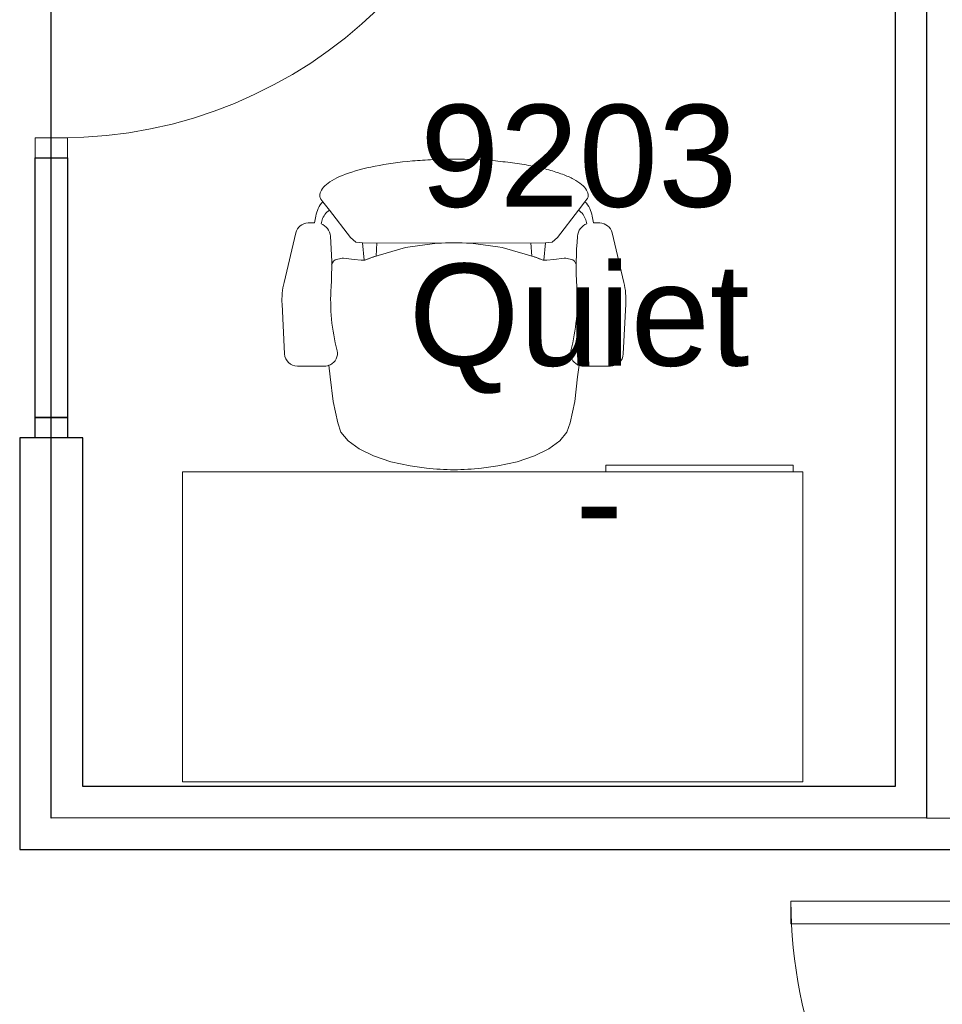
# Model space of a CAD drawing. Header units: inches. Extents: x -1 to 4727, y -3 to 1727.
# Tile 67 of 163: x 2615 to 2686, y 1333 to 1409. Entities that reach past the tile are written whole.
import ezdxf

# ---------------------------------------------------------------- set-up
doc = ezdxf.new("R2010")
doc.units = ezdxf.units.IN
doc.header["$LTSCALE"] = 42
doc.header["$MEASUREMENT"] = 0
doc.layers.get('0').update_dxf_attribs({"linetype": 'CONTINUOUS'})
for name, color, linetype in [('I-DOOR', 9, 'CONTINUOUS'), ('I-FURN', 8, 'CONTINUOUS'), ('I-FURN-CHAR', 9, 'CONTINUOUS'), ('I-GLAZ', 8, 'CONTINUOUS'), ('I-WALL', 8, 'CONTINUOUS'), ('Room Names & IDs', 7, 'CONTINUOUS'), ('triLabelLayer', 7, 'CONTINUOUS'), ('triSpaceLayer', 7, 'CONTINUOUS')]:
    doc.layers.add(name, color=color, linetype=linetype)
doc.styles.add('PDF Helvetica', font='Helvetica.ttf')
doc.styles.get("Standard").update_dxf_attribs({"font": 'romans.shx'})

# ---------------------------------------------------------------- blocks, each defined once
blk = doc.blocks.new('Door CW - Single - Offset Pivot Hinge - Single Swing - w Rails - Default - Interior CISCO-V10-FURNITURE PLAN - FLOOR 09 - EAST')
at = {"lineweight": 9}
for p, q in [((14.375, -35.918), (14.375, 0.003)), ((14.375, 0.003), (16.375, 0.003)), ((16.375, -35.918), (16.375, 0.003)), ((17.188, -1.497), (17.188, 0.003)), ((16.437, -0.747), (17.938, -0.747)), ((14.375, -35.918), (16.375, -35.918))]:
    blk.add_line(p, q, dxfattribs=at)
for centre, radius in [((17.188, -0.747), 0.75), ((13.375, -32.418), 0.625), ((18.875, -32.418), 0.625)]:
    blk.add_circle(centre, radius, dxfattribs=at)
blk.add_arc((17.188, -0.747), 35.188, 180, 268.26967, dxfattribs=at)
blk = doc.blocks.new('Rectangular Mullion - IOC - Typical-7565934-FURNITURE PLAN - FLOOR 09 - EAST')
at = {"lineweight": 18}
for p, q in [((-0.78125, 1.25), (0.78125, 1.25)), ((-0.78125, -1.25), (-0.78125, 1.25)), ((0.78125, 1.25), (0.78125, -1.25)), ((0.78125, -1.25), (-0.78125, -1.25))]:
    blk.add_line(p, q, dxfattribs=at)
blk = doc.blocks.new('Desk - Rectangular - 24 X 48-6938310-FURNITURE PLAN - FLOOR 09 - EAST')
at = {"lineweight": 9}
for p, q in [((6, -27), (6, -3)), ((6, -3), (54, -3)), ((38.75, -2.5), (53.25, -2.5)), ((38.75, -3), (38.75, -2.5)), ((53.25, -2.5), (53.25, -3)), ((54, -3), (54, -27)), ((54, -27), (6, -27))]:
    blk.add_line(p, q, dxfattribs=at)
blk = doc.blocks.new('Chair - Task - Herman Miller - Aeron - Default-1424596-FURNITURE PLAN - FLOOR 09 - EAST')
at = {"lineweight": 9}
for p, q in [((-5.687, 12.239), (-1.859, 13.15)), ((-0.162, 13.306), (3.676, 13.109)), ((4.625, 12.11), (4.625, 10.03)), ((-6.973, 10.69), (-6.466, 10.791)), ((-6.466, 10.791), (-6.455, 11.289)), ((-8.292, 10.292), (-8.096, 10.142)), ((-7.442, 9.639), (-8.096, 10.142)), ((-6.395, 10.288), (-6.692, 10.203)), ((-7.442, 9.639), (-5.321, 8.01)), ((-3.742, 8.653), (-3.608, 9.188)), ((-3.608, 9.188), (-3.504, 9.322)), ((-3.504, 9.322), (-3.234, 9.47)), ((4.556, 9.686), (5.449, 9.568)), ((5.449, 9.568), (7.367, 9.355)), ((7.367, 9.355), (9.024, 8.992)), ((-3.742, 8.536), (-3.742, 8.653)), ((-3.625, 7.718), (-3.742, 8.536)), ((9.024, 8.992), (9.734, 8.745)), ((9.734, 8.745), (10.411, 8.186)), ((-5.321, 8.01), (-4.97, 7.601)), ((-3.567, 7.192), (-3.625, 7.718)), ((10.411, 8.186), (11.032, 7.336)), ((-4.97, 7.601), (-4.911, 7.075)), ((-3.567, 6.952), (-4.911, 7.075)), ((-4.911, 7.075), (-4.888, 1.296)), ((-3.8, 6.315), (-3.567, 6.899)), ((-3.567, 6.899), (-3.567, 7.192)), ((11.032, 7.336), (11.575, 6.225)), ((-4.561, 3.742), (-3.8, 6.315)), ((11.575, 6.225), (12.02, 4.891)), ((-4.907, 5.961), (-3.887, 6.021)), ((12.02, 4.891), (12.351, 3.384)), ((-4.888, 1.296), (-4.619, 3.391)), ((-4.619, 3.391), (-4.561, 3.742)), ((12.351, 3.384), (12.509, 2.131)), ((-4.888, -1.296), (-4.911, -7.075)), ((-4.619, -3.391), (-4.888, -1.296)), ((12.509, -2.131), (12.351, -3.384)), ((-4.561, -3.742), (-4.619, -3.391)), ((-3.8, -6.315), (-4.561, -3.742)), ((12.351, -3.384), (12.02, -4.891)), ((12.02, -4.891), (11.575, -6.225)), ((-4.907, -5.961), (-3.887, -6.021)), ((-3.567, -6.899), (-3.8, -6.315)), ((11.575, -6.225), (11.032, -7.336)), ((-4.97, -7.601), (-5.321, -8.01)), ((-4.911, -7.075), (-4.97, -7.601)), ((-3.567, -6.952), (-4.911, -7.075)), ((-3.625, -7.718), (-3.567, -7.192)), ((-3.567, -7.192), (-3.567, -6.899)), ((11.032, -7.336), (10.411, -8.186)), ((-5.321, -8.01), (-7.442, -9.639)), ((-3.742, -8.536), (-3.625, -7.718)), ((10.411, -8.186), (9.734, -8.745)), ((-3.742, -8.653), (-3.742, -8.536)), ((-3.608, -9.188), (-3.742, -8.653)), ((9.024, -8.992), (7.367, -9.355)), ((9.734, -8.745), (9.024, -8.992)), ((-8.096, -10.142), (-7.442, -9.639)), ((-3.504, -9.322), (-3.608, -9.188)), ((-3.234, -9.47), (-3.504, -9.322)), ((5.449, -9.568), (4.556, -9.686)), ((7.367, -9.355), (5.449, -9.568)), ((-8.096, -10.142), (-8.292, -10.292)), ((-6.692, -10.203), (-6.395, -10.288)), ((4.625, -10.03), (4.625, -12.11)), ((-6.466, -10.791), (-6.973, -10.69)), ((-6.455, -11.289), (-6.466, -10.791)), ((-1.859, -13.15), (-5.687, -12.239)), ((3.676, -13.109), (-0.162, -13.306))]:
    blk.add_line(p, q, dxfattribs=at)
for centre, radius, start, end in [((-0.469, 7.314), 6, 87.06433, 103.3925), ((3.625, 12.11), 1, 0, 87.06433), ((-5.455, 11.266), 1, 103.3925, 178.69805), ((-6.719, 8.743), 1.963, 97.43306, 134.56694), ((-8.566, 9.935), 0.45, 52.48089, 89.37752), ((-6.332, 8.943), 1.31, 105.9454, 147.89442), ((-5.34, 10.688), 1.128, 200.78313, 264.93629), ((3.625, 10.03), 1, 332.48616, 0), ((-3.126, 35.675), 26.213, 264.93629, 273.54657), ((-0.515, -6.461), 16.004, 75.73406, 93.54657), ((3.66, 9.957), 0.937, 255.73406, 335.44217), ((17.99, -0.988), 22.973, 159.77756, 162.2357), ((-4.357, 0), 17, 352.80044, 7.19956), ((27.517, 0), 32.43, 177.70903, 182.29097), ((17.99, 0.988), 22.973, 197.7643, 200.22244), ((-0.515, 6.461), 16.004, 266.45343, 284.26594), ((3.66, -9.957), 0.937, 24.55783, 104.26594), ((-6.332, -8.943), 1.31, 212.10558, 254.0546), ((-5.34, -10.688), 1.128, 95.06371, 159.21687), ((-3.126, -35.675), 26.213, 86.45343, 95.06371), ((3.625, -10.03), 1, 0, 27.51384), ((-8.566, -9.935), 0.45, 270.62248, 307.51911), ((-6.719, -8.743), 1.963, 225.43306, 262.56694), ((-5.455, -11.266), 1, 181.30195, 256.6075), ((3.625, -12.11), 1, 272.93567, 0), ((-0.469, -7.314), 6, 256.6075, 272.93567)]:
    blk.add_arc(centre, radius, start, end, dxfattribs=at)
blk.add_open_spline([(-8.561, -10.385), (-8.711, -10.384), (-9.006, -10.299), (-9.585, -9.79), (-10.254, -8.541), (-10.891, -6.205), (-11.232, -3.753), (-11.371, -1.631), (-11.417, 0.544), (-11.323, 2.718), (-11.096, 4.734), (-10.862, 6.129), (-10.573, 7.373), (-10.233, 8.436), (-9.853, 9.291), (-9.44, 9.917), (-9.006, 10.3), (-8.711, 10.384), (-8.561, 10.385)], degree=3, knots=[-1, -1, -1, -1, -0.95, -0.9, -0.8, -0.7, -0.6, -0.55, -0.5, -0.4, -0.35, -0.3, -0.25, -0.2, -0.15, -0.1, -0.05, 0, 0, 0, 0], dxfattribs=at)
blk = doc.blocks.new('Chair - Task - Herman Miller - Aeron - Default-V280-FURNITURE PLAN - FLOOR 09 - WEST')
at = {"lineweight": 9}
for p, q in [((-1.859, 13.15), (-5.687, 12.239)), ((3.676, 13.109), (-0.162, 13.306)), ((4.625, 10.03), (4.625, 12.11)), ((-6.466, 10.791), (-6.973, 10.69)), ((-6.455, 11.289), (-6.466, 10.791)), ((-8.096, 10.142), (-8.292, 10.292)), ((-8.096, 10.142), (-7.442, 9.639)), ((-6.692, 10.203), (-6.395, 10.288)), ((-5.321, 8.01), (-7.442, 9.639)), ((-3.608, 9.188), (-3.742, 8.653)), ((-3.504, 9.322), (-3.608, 9.188)), ((-3.234, 9.47), (-3.504, 9.322)), ((5.449, 9.568), (4.556, 9.686)), ((7.367, 9.355), (5.449, 9.568)), ((9.024, 8.992), (7.367, 9.355)), ((-3.742, 8.653), (-3.742, 8.536)), ((-3.742, 8.536), (-3.625, 7.718)), ((9.734, 8.745), (9.024, 8.992)), ((10.411, 8.186), (9.734, 8.745)), ((-4.97, 7.601), (-5.321, 8.01)), ((-3.625, 7.718), (-3.567, 7.192)), ((11.032, 7.336), (10.411, 8.186)), ((-4.911, 7.075), (-4.97, 7.601)), ((-3.567, 6.952), (-4.911, 7.075)), ((-4.888, 1.296), (-4.911, 7.075)), ((-3.567, 6.899), (-3.8, 6.315)), ((-3.567, 7.192), (-3.567, 6.899)), ((11.575, 6.225), (11.032, 7.336)), ((-3.8, 6.315), (-4.561, 3.742)), ((12.02, 4.891), (11.575, 6.225)), ((-4.907, 5.961), (-3.887, 6.021)), ((12.351, 3.384), (12.02, 4.891)), ((-4.619, 3.391), (-4.888, 1.296)), ((-4.561, 3.742), (-4.619, 3.391)), ((12.509, 2.131), (12.351, 3.384)), ((-4.911, -7.075), (-4.888, -1.296)), ((-4.888, -1.296), (-4.619, -3.391)), ((12.351, -3.384), (12.509, -2.131)), ((-4.619, -3.391), (-4.561, -3.742)), ((-4.561, -3.742), (-3.8, -6.315)), ((12.02, -4.891), (12.351, -3.384)), ((11.575, -6.225), (12.02, -4.891)), ((-4.907, -5.961), (-3.887, -6.021)), ((-3.8, -6.315), (-3.567, -6.899)), ((11.032, -7.336), (11.575, -6.225)), ((-5.321, -8.01), (-4.97, -7.601)), ((-4.97, -7.601), (-4.911, -7.075)), ((-3.567, -6.952), (-4.911, -7.075)), ((-3.567, -7.192), (-3.625, -7.718)), ((-3.567, -6.899), (-3.567, -7.192)), ((10.411, -8.186), (11.032, -7.336)), ((-7.442, -9.639), (-5.321, -8.01)), ((-3.625, -7.718), (-3.742, -8.536)), ((9.734, -8.745), (10.411, -8.186)), ((-3.742, -8.536), (-3.742, -8.653)), ((-3.742, -8.653), (-3.608, -9.188)), ((7.367, -9.355), (9.024, -8.992)), ((9.024, -8.992), (9.734, -8.745)), ((-7.442, -9.639), (-8.096, -10.142)), ((-3.608, -9.188), (-3.504, -9.322)), ((-3.504, -9.322), (-3.234, -9.47)), ((4.556, -9.686), (5.449, -9.568)), ((5.449, -9.568), (7.367, -9.355)), ((-8.292, -10.292), (-8.096, -10.142)), ((-6.395, -10.288), (-6.692, -10.203)), ((4.625, -12.11), (4.625, -10.03)), ((-6.973, -10.69), (-6.466, -10.791)), ((-6.466, -10.791), (-6.455, -11.289)), ((-5.687, -12.239), (-1.859, -13.15)), ((-0.162, -13.306), (3.676, -13.109))]:
    blk.add_line(p, q, dxfattribs=at)
for centre, radius, start, end in [((-0.469, 7.314), 6, 87.06433, 103.3925), ((3.625, 12.11), 1, 0, 87.06433), ((-5.455, 11.266), 1, 103.3925, 178.69805), ((-6.719, 8.743), 1.963, 97.43306, 134.56694), ((-8.566, 9.935), 0.45, 52.48089, 89.37752), ((-6.332, 8.943), 1.31, 105.9454, 147.89442), ((-5.34, 10.688), 1.128, 200.78313, 264.93629), ((3.625, 10.03), 1, 332.48616, 360), ((-3.126, 35.675), 26.213, 264.93629, 273.54657), ((-0.515, -6.461), 16.004, 75.73406, 93.54657), ((3.66, 9.957), 0.937, 255.73406, 335.44217), ((17.99, -0.988), 22.973, 159.77756, 162.2357), ((-4.357, 0), 17, 352.80044, 7.19956), ((27.517, 0), 32.43, 177.70903, 182.29097), ((17.99, 0.988), 22.973, 197.7643, 200.22244), ((-0.515, 6.461), 16.004, 266.45343, 284.26594), ((3.66, -9.957), 0.937, 24.55783, 104.26594), ((-6.332, -8.943), 1.31, 212.10558, 254.0546), ((-5.34, -10.688), 1.128, 95.06371, 159.21687), ((-3.126, -35.675), 26.213, 86.45343, 95.06371), ((3.625, -10.03), 1, 360, 27.51384), ((-8.566, -9.935), 0.45, 270.62248, 307.51911), ((-6.719, -8.743), 1.963, 225.43306, 262.56694), ((-5.455, -11.266), 1, 181.30195, 256.6075), ((3.625, -12.11), 1, 272.93567, 360), ((-0.469, -7.314), 6, 256.6075, 272.93567)]:
    blk.add_arc(centre, radius, start, end, dxfattribs=at)
blk.add_open_spline([(-8.561, 10.385), (-8.711, 10.384), (-9.006, 10.3), (-9.44, 9.917), (-9.853, 9.291), (-10.233, 8.436), (-10.573, 7.373), (-10.862, 6.129), (-11.096, 4.734), (-11.323, 2.718), (-11.417, 0.544), (-11.371, -1.631), (-11.232, -3.753), (-10.891, -6.205), (-10.254, -8.541), (-9.585, -9.79), (-9.006, -10.299), (-8.711, -10.384), (-8.561, -10.385)], degree=3, knots=[0, 0, 0, 0, 0.05, 0.1, 0.15, 0.2, 0.25, 0.3, 0.35, 0.4, 0.5, 0.55, 0.6, 0.7, 0.8, 0.9, 0.95, 1, 1, 1, 1], dxfattribs=at)

msp = doc.modelspace()

# ---------------------------------------------------------------- linework, layer by layer
at = {"layer": 'I-DOOR', "lineweight": 18}
for p, q in [((2674.687, 1341), (2674.687, 1339.25)), ((2710.687, 1341), (2674.687, 1341)), ((2710.687, 1339.25), (2674.687, 1339.25))]:
    msp.add_line(p, q, dxfattribs=at)
at = {"layer": 'I-DOOR', "lineweight": 9}
msp.add_arc((2710.687, 1341), 36, 180, 270.20531, dxfattribs=at)
at = {"layer": 'I-GLAZ'}
for points in [[(2616.188, 1398.531), (2618.688, 1398.531), (2618.688, 1378.438), (2616.188, 1378.438)], [(2616.188, 1378.438), (2618.688, 1378.438), (2618.688, 1376.875), (2616.188, 1376.875)]]:
    msp.add_lwpolyline(points, close=True, dxfattribs=at)
at = {"layer": 'I-WALL'}
for p, q in [((2682.75, 1439.875), (2682.75, 1349.875)), ((2619.875, 1376.875), (2615, 1376.875)), ((2615, 1376.875), (2615, 1345)), ((2619.875, 1349.875), (2619.875, 1376.875)), ((2682.75, 1349.875), (2619.875, 1349.875)), ((2615, 1345), (2711.188, 1345))]:
    msp.add_line(p, q, dxfattribs=at)
at = {"layer": 'triSpaceLayer'}
for points in [[(2914.563, 1346.25), (2914.563, 1682), (2887, 1682), (2887, 1690.438), (2661.938, 1690.438), (2661.938, 1632.062), (2685.188, 1632.062), (2685.188, 1347.455)], [(2685.188, 1442.312), (2685.188, 1347.455), (2617.438, 1347.438), (2617.438, 1442.312)]]:
    msp.add_lwpolyline(points, close=True, dxfattribs=at)

# ---------------------------------------------------------------- block references
at = {"layer": 'I-DOOR', "rotation": 89.99999999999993}
msp.add_blockref('Door CW - Single - Offset Pivot Hinge - Single Swing - w Rails - Default - Interior CISCO-V10-FURNITURE PLAN - FLOOR 09 - EAST', (2617.438, 1418.094), dxfattribs=at)
at = {"layer": 'I-DOOR', "xscale": -1, "rotation": 269.9999999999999}
msp.add_blockref('Rectangular Mullion - IOC - Typical-7565934-FURNITURE PLAN - FLOOR 09 - EAST', (2617.438, 1399.312), dxfattribs=at)
at = {"layer": 'I-FURN'}
msp.add_blockref('Desk - Rectangular - 24 X 48-6938310-FURNITURE PLAN - FLOOR 09 - EAST', (2621.61, 1377.246), dxfattribs=at)
at = {"layer": 'I-FURN-CHAR'}
for name, rotation in [('Chair - Task - Herman Miller - Aeron - Default-1424596-FURNITURE PLAN - FLOOR 09 - EAST', 269.9999999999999), ('Chair - Task - Herman Miller - Aeron - Default-V280-FURNITURE PLAN - FLOOR 09 - WEST', 269.9999999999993)]:
    msp.add_blockref(name, (2648.61, 1387.042), dxfattribs=dict(at, rotation=rotation))

# ---------------------------------------------------------------- texts
at = {"layer": 'Room Names & IDs', "attachment_point": 4, "style": 'PDF Helvetica'}
for s, insert, char_height in [('9203', (2645.989, 1398.644), 7.9024), ('Quiet', (2645.103, 1385.314), 7.9024), ('-', (2658.007, 1371.982), 7.902)]:
    msp.add_mtext(s, dxfattribs=dict(at, insert=insert, char_height=char_height))
at = {"layer": 'triLabelLayer', "color": 7, "insert": (2651.312, 1394.875), "char_height": 10, "attachment_point": 5}
msp.add_mtext('{\\fSansSerif;\\H0.01;}', dxfattribs=at)

doc.saveas('drawing.dxf')
